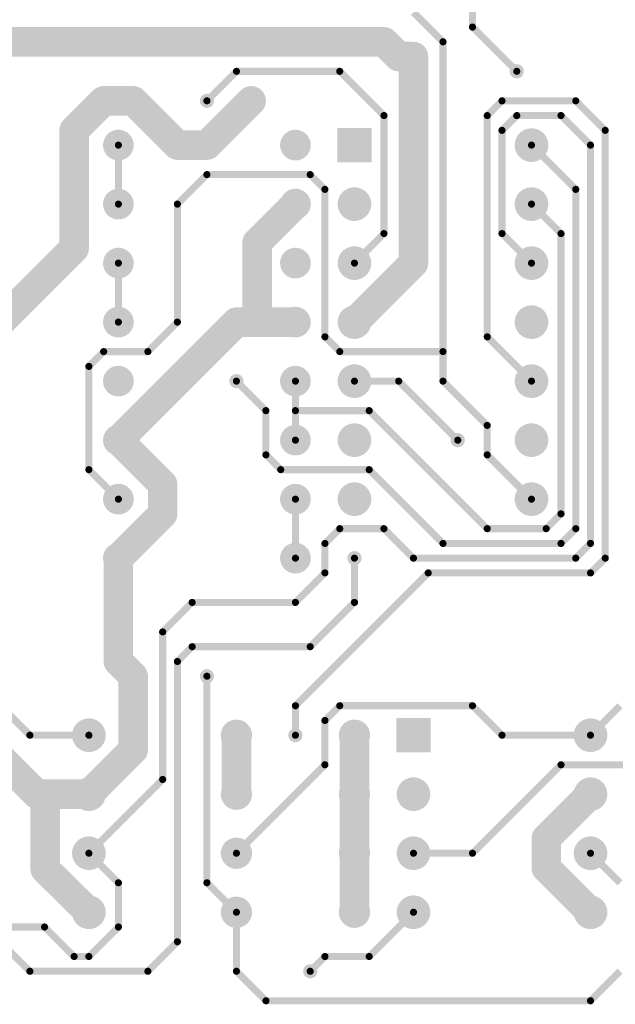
# Model space of a CAD drawing. Extents: x 0.24 to 7.39, y 0.21 to 4.62.
# Tile 6 of 11: x 4.83 to 5.84, y 0.36 to 2.03. Entities that reach past the tile are written whole.
import ezdxf

# ---------------------------------------------------------------- set-up
doc = ezdxf.new("R2010")
doc.units = 0

msp = doc.modelspace()

# ---------------------------------------------------------------- linework, layer by layer
at = {"layer": 'BOT'}
for points, const_width in [([(5.596, 2.021), (5.596, 3.021)], 0.012), ([(5.546, 1.996), (5.496, 2.046)], 0.012), ([(4.621, 1.996), (5.446, 1.996)], 0.05), ([(5.446, 1.996), (5.471, 1.971)], 0.05), ([(5.671, 1.946), (5.596, 2.021)], 0.012), ([(5.471, 1.971), (5.496, 1.971)], 0.05), ([(5.496, 1.971), (5.496, 1.621)], 0.05), ([(5.496, 1.971), (5.496, 1.621)], 0.05), ([(5.546, 1.471), (5.546, 1.996)], 0.012), ([(5.146, 1.896), (5.196, 1.946)], 0.012), ([(5.196, 1.946), (5.371, 1.946)], 0.012), ([(5.371, 1.946), (5.446, 1.871)], 0.012), ([(4.971, 1.896), (4.921, 1.846)], 0.05), ([(5.021, 1.896), (4.971, 1.896)], 0.05), ([(5.096, 1.821), (5.021, 1.896)], 0.05), ([(5.221, 1.896), (5.146, 1.821)], 0.05), ([(5.621, 1.871), (5.646, 1.896)], 0.012), ([(5.646, 1.896), (5.771, 1.896)], 0.012), ([(5.771, 1.896), (5.821, 1.846)], 0.012), ([(4.921, 1.846), (4.921, 1.646)], 0.05), ([(5.446, 1.871), (5.446, 1.671)], 0.012), ([(5.621, 1.496), (5.621, 1.871)], 0.012), ([(5.671, 1.871), (5.646, 1.846)], 0.012), ([(5.746, 1.871), (5.671, 1.871)], 0.012), ([(5.796, 1.821), (5.746, 1.871)], 0.012), ([(5.146, 1.821), (5.096, 1.821)], 0.05), ([(5.646, 1.846), (5.646, 1.671)], 0.012), ([(5.821, 1.846), (5.821, 1.121)], 0.012), ([(4.996, 1.721), (4.996, 1.821)], 0.012), ([(5.696, 1.821), (5.771, 1.746)], 0.012), ([(5.796, 1.146), (5.796, 1.821)], 0.012), ([(5.146, 1.771), (5.096, 1.721)], 0.012), ([(5.321, 1.771), (5.146, 1.771)], 0.012), ([(5.346, 1.746), (5.321, 1.771)], 0.012), ([(5.346, 1.496), (5.346, 1.746)], 0.012), ([(5.771, 1.746), (5.771, 1.171)], 0.012), ([(5.296, 1.721), (5.231, 1.656)], 0.05), ([(5.096, 1.721), (5.096, 1.521)], 0.012), ([(5.696, 1.721), (5.746, 1.671)], 0.012), ([(4.921, 1.646), (4.796, 1.521)], 0.05), ([(5.231, 1.656), (5.231, 1.521)], 0.05), ([(5.446, 1.671), (5.396, 1.621)], 0.012), ([(5.646, 1.671), (5.696, 1.621)], 0.012), ([(5.746, 1.671), (5.746, 1.196)], 0.012), ([(5.496, 1.621), (5.396, 1.521)], 0.05), ([(5.496, 1.621), (5.396, 1.521)], 0.05), ([(4.996, 1.521), (4.996, 1.621)], 0.012), ([(5.196, 1.521), (4.996, 1.321)], 0.05), ([(5.231, 1.521), (5.196, 1.521)], 0.05), ([(5.231, 1.521), (5.296, 1.521)], 0.05), ([(5.296, 1.521), (5.231, 1.521)], 0.05), ([(5.096, 1.521), (5.046, 1.471)], 0.012), ([(5.371, 1.471), (5.346, 1.496)], 0.012), ([(5.696, 1.421), (5.621, 1.496)], 0.012), ([(4.971, 1.471), (4.946, 1.446)], 0.012), ([(5.046, 1.471), (4.971, 1.471)], 0.012), ([(5.546, 1.471), (5.371, 1.471)], 0.012), ([(5.546, 1.421), (5.546, 1.471)], 0.012), ([(5.546, 1.421), (5.546, 1.471)], 0.012), ([(4.946, 1.446), (4.946, 1.271)], 0.012), ([(5.246, 1.371), (5.196, 1.421)], 0.012), ([(5.296, 1.371), (5.296, 1.421)], 0.012), ([(5.471, 1.421), (5.396, 1.421)], 0.012), ([(5.571, 1.321), (5.471, 1.421)], 0.012), ([(5.621, 1.346), (5.546, 1.421)], 0.012), ([(5.621, 1.346), (5.546, 1.421)], 0.012), ([(5.246, 1.296), (5.246, 1.371)], 0.012), ([(5.296, 1.321), (5.296, 1.371)], 0.012), ([(5.421, 1.371), (5.296, 1.371)], 0.012), ([(5.296, 1.371), (5.296, 1.321)], 0.012), ([(5.621, 1.171), (5.421, 1.371)], 0.012), ([(5.621, 1.296), (5.621, 1.346)], 0.012), ([(5.621, 1.296), (5.621, 1.346)], 0.012), ([(4.996, 1.321), (5.071, 1.246)], 0.05), ([(5.271, 1.271), (5.246, 1.296)], 0.012), ([(5.696, 1.221), (5.621, 1.296)], 0.012), ([(5.696, 1.221), (5.621, 1.296)], 0.012), ([(4.946, 1.271), (4.996, 1.221)], 0.012), ([(5.071, 1.246), (5.071, 1.196)], 0.05), ([(5.421, 1.271), (5.271, 1.271)], 0.012), ([(5.546, 1.146), (5.421, 1.271)], 0.012), ([(5.071, 1.196), (4.996, 1.121)], 0.05), ([(5.296, 1.121), (5.296, 1.221)], 0.012), ([(5.746, 1.196), (5.721, 1.171)], 0.012), ([(5.346, 1.146), (5.371, 1.171)], 0.012), ([(5.371, 1.171), (5.446, 1.171)], 0.012), ([(5.446, 1.171), (5.496, 1.121)], 0.012), ([(5.721, 1.171), (5.621, 1.171)], 0.012), ([(5.771, 1.171), (5.746, 1.146)], 0.012), ([(5.346, 1.096), (5.346, 1.146)], 0.012), ([(5.746, 1.146), (5.546, 1.146)], 0.012), ([(5.771, 1.121), (5.796, 1.146)], 0.012), ([(4.996, 1.121), (4.996, 0.946)], 0.05), ([(5.396, 1.046), (5.396, 1.121)], 0.012), ([(5.496, 1.121), (5.771, 1.121)], 0.012), ([(5.821, 1.121), (5.796, 1.096)], 0.012), ([(5.296, 1.046), (5.346, 1.096)], 0.012), ([(5.521, 1.096), (5.296, 0.871)], 0.012), ([(5.796, 1.096), (5.521, 1.096)], 0.012), ([(5.071, 0.996), (5.121, 1.046)], 0.012), ([(5.121, 1.046), (5.296, 1.046)], 0.012), ([(5.321, 0.971), (5.396, 1.046)], 0.012), ([(5.071, 0.746), (5.071, 0.996)], 0.012), ([(4.996, 0.946), (5.021, 0.921)], 0.05), ([(5.096, 0.946), (5.121, 0.971)], 0.012), ([(5.121, 0.971), (5.321, 0.971)], 0.012), ([(4.721, 0.946), (4.846, 0.821)], 0.012), ([(5.096, 0.471), (5.096, 0.946)], 0.012), ([(5.021, 0.921), (5.021, 0.796)], 0.05), ([(4.858, 0.721), (4.683, 0.896)], 0.05), ([(5.146, 0.921), (5.146, 0.571)], 0.012), ([(5.296, 0.871), (5.296, 0.821)], 0.012), ([(5.346, 0.846), (5.371, 0.871)], 0.012), ([(5.371, 0.871), (5.596, 0.871)], 0.012), ([(5.596, 0.871), (5.646, 0.821)], 0.012), ([(5.796, 0.821), (5.846, 0.871)], 0.012), ([(5.346, 0.771), (5.346, 0.846)], 0.012), ([(5.196, 0.721), (5.196, 0.821)], 0.05), ([(5.396, 0.721), (5.396, 0.821)], 0.05), ([(4.846, 0.821), (4.946, 0.821)], 0.012), ([(5.021, 0.796), (4.946, 0.721)], 0.05), ([(5.646, 0.821), (5.796, 0.821)], 0.012), ([(5.196, 0.621), (5.346, 0.771)], 0.012), ([(5.596, 0.621), (5.746, 0.771)], 0.012), ([(5.746, 0.771), (5.871, 0.771)], 0.012), ([(4.946, 0.621), (5.071, 0.746)], 0.012), ([(4.872, 0.721), (4.858, 0.721)], 0.05), ([(4.946, 0.721), (4.872, 0.721)], 0.05), ([(4.946, 0.721), (4.872, 0.721)], 0.05), ([(4.872, 0.721), (4.872, 0.594)], 0.05), ([(5.396, 0.621), (5.396, 0.721)], 0.05), ([(5.796, 0.721), (5.721, 0.646)], 0.05), ([(5.721, 0.646), (5.721, 0.596)], 0.05), ([(5.396, 0.521), (5.396, 0.621)], 0.05), ([(4.872, 0.594), (4.946, 0.521)], 0.05), ([(4.996, 0.571), (4.946, 0.621)], 0.012), ([(5.496, 0.621), (5.596, 0.621)], 0.012), ([(5.721, 0.596), (5.796, 0.521)], 0.05), ([(5.846, 0.571), (5.796, 0.621)], 0.012), ([(4.996, 0.496), (4.996, 0.571)], 0.012), ([(5.146, 0.571), (5.196, 0.521)], 0.012), ([(5.196, 0.521), (5.196, 0.421)], 0.012), ([(5.496, 0.521), (5.421, 0.446)], 0.012), ([(4.746, 0.496), (4.871, 0.496)], 0.012), ([(4.871, 0.496), (4.921, 0.446)], 0.012), ([(4.946, 0.446), (4.996, 0.496)], 0.012), ([(4.796, 0.471), (4.846, 0.421)], 0.012), ([(5.046, 0.421), (5.096, 0.471)], 0.012), ([(4.921, 0.446), (4.946, 0.446)], 0.012), ([(5.346, 0.446), (5.321, 0.421)], 0.012), ([(5.421, 0.446), (5.346, 0.446)], 0.012), ([(4.846, 0.421), (5.046, 0.421)], 0.012), ([(5.196, 0.421), (5.246, 0.371)], 0.012), ([(5.796, 0.371), (5.846, 0.421)], 0.012), ([(5.246, 0.371), (5.796, 0.371)], 0.012)]:
    msp.add_lwpolyline(points, dxfattribs=dict(at, const_width=const_width))
for points, const_width in [([(5.4335, 1.996, 1), (5.4585, 1.996, 1)], 0.025), ([(5.4335, 1.996, 1), (5.4585, 1.996, 1)], 0.025), ([(5.593, 2.021, 1), (5.599, 2.021, 1)], 0.006), ([(5.593, 2.021, 1), (5.599, 2.021, 1)], 0.006), ([(5.4585, 1.971, 1), (5.4835, 1.971, 1)], 0.025), ([(5.4585, 1.971, 1), (5.4835, 1.971, 1)], 0.025), ([(5.4835, 1.971, 1), (5.5085, 1.971, 1)], 0.025), ([(5.4835, 1.971, 1), (5.5085, 1.971, 1)], 0.025), ([(5.4835, 1.971, 1), (5.5085, 1.971, 1)], 0.025), ([(5.543, 1.996, 1), (5.549, 1.996, 1)], 0.006), ([(5.543, 1.996, 1), (5.549, 1.996, 1)], 0.006), ([(5.49, 1.971, 1), (5.502, 1.971, 1)], 0.012), ([(5.665, 1.946, 1), (5.677, 1.946, 1)], 0.012), ([(5.193, 1.946, 1), (5.199, 1.946, 1)], 0.006), ([(5.193, 1.946, 1), (5.199, 1.946, 1)], 0.006), ([(5.368, 1.946, 1), (5.374, 1.946, 1)], 0.006), ([(5.368, 1.946, 1), (5.374, 1.946, 1)], 0.006), ([(5.668, 1.946, 1), (5.674, 1.946, 1)], 0.006), ([(4.9585, 1.896, 1), (4.9835, 1.896, 1)], 0.025), ([(4.9585, 1.896, 1), (4.9835, 1.896, 1)], 0.025), ([(5.0085, 1.896, 1), (5.0335, 1.896, 1)], 0.025), ([(5.0085, 1.896, 1), (5.0335, 1.896, 1)], 0.025), ([(5.2085, 1.896, 1), (5.2335, 1.896, 1)], 0.025), ([(5.14, 1.896, 1), (5.152, 1.896, 1)], 0.012), ([(5.215, 1.896, 1), (5.227, 1.896, 1)], 0.012), ([(5.143, 1.896, 1), (5.149, 1.896, 1)], 0.006), ([(5.643, 1.896, 1), (5.649, 1.896, 1)], 0.006), ([(5.643, 1.896, 1), (5.649, 1.896, 1)], 0.006), ([(5.768, 1.896, 1), (5.774, 1.896, 1)], 0.006), ([(5.768, 1.896, 1), (5.774, 1.896, 1)], 0.006), ([(4.9085, 1.846, 1), (4.9335, 1.846, 1)], 0.025), ([(4.9085, 1.846, 1), (4.9335, 1.846, 1)], 0.025), ([(5.443, 1.871, 1), (5.449, 1.871, 1)], 0.006), ([(5.443, 1.871, 1), (5.449, 1.871, 1)], 0.006), ([(5.618, 1.871, 1), (5.624, 1.871, 1)], 0.006), ([(5.618, 1.871, 1), (5.624, 1.871, 1)], 0.006), ([(5.668, 1.871, 1), (5.674, 1.871, 1)], 0.006), ([(5.668, 1.871, 1), (5.674, 1.871, 1)], 0.006), ([(5.743, 1.871, 1), (5.749, 1.871, 1)], 0.006), ([(5.743, 1.871, 1), (5.749, 1.871, 1)], 0.006), ([(4.983, 1.821, 1), (5.009, 1.821, 1)], 0.026), ([(5.0835, 1.821, 1), (5.1085, 1.821, 1)], 0.025), ([(5.0835, 1.821, 1), (5.1085, 1.821, 1)], 0.025), ([(5.1335, 1.821, 1), (5.1585, 1.821, 1)], 0.025), ([(5.1335, 1.821, 1), (5.1585, 1.821, 1)], 0.025), ([(5.283, 1.821, 1), (5.309, 1.821, 1)], 0.026), ([(5.643, 1.846, 1), (5.649, 1.846, 1)], 0.006), ([(5.643, 1.846, 1), (5.649, 1.846, 1)], 0.006), ([(5.682, 1.821, 1), (5.71, 1.821, 1)], 0.029), ([(5.818, 1.846, 1), (5.824, 1.846, 1)], 0.006), ([(5.818, 1.846, 1), (5.824, 1.846, 1)], 0.006), ([(4.993, 1.821, 1), (4.999, 1.821, 1)], 0.006), ([(5.693, 1.821, 1), (5.699, 1.821, 1)], 0.006), ([(5.793, 1.821, 1), (5.799, 1.821, 1)], 0.006), ([(5.793, 1.821, 1), (5.799, 1.821, 1)], 0.006), ([(5.143, 1.771, 1), (5.149, 1.771, 1)], 0.006), ([(5.143, 1.771, 1), (5.149, 1.771, 1)], 0.006), ([(5.318, 1.771, 1), (5.324, 1.771, 1)], 0.006), ([(5.318, 1.771, 1), (5.324, 1.771, 1)], 0.006), ([(5.343, 1.746, 1), (5.349, 1.746, 1)], 0.006), ([(5.343, 1.746, 1), (5.349, 1.746, 1)], 0.006), ([(5.768, 1.746, 1), (5.774, 1.746, 1)], 0.006), ([(5.768, 1.746, 1), (5.774, 1.746, 1)], 0.006), ([(4.983, 1.721, 1), (5.009, 1.721, 1)], 0.026), ([(5.283, 1.721, 1), (5.309, 1.721, 1)], 0.026), ([(5.2835, 1.721, 1), (5.3085, 1.721, 1)], 0.025), ([(5.382, 1.721, 1), (5.41, 1.721, 1)], 0.029), ([(5.682, 1.721, 1), (5.71, 1.721, 1)], 0.029), ([(4.993, 1.721, 1), (4.999, 1.721, 1)], 0.006), ([(5.093, 1.721, 1), (5.099, 1.721, 1)], 0.006), ([(5.093, 1.721, 1), (5.099, 1.721, 1)], 0.006), ([(5.693, 1.721, 1), (5.699, 1.721, 1)], 0.006), ([(4.9085, 1.646, 1), (4.9335, 1.646, 1)], 0.025), ([(4.9085, 1.646, 1), (4.9335, 1.646, 1)], 0.025), ([(5.2185, 1.656, 1), (5.2435, 1.656, 1)], 0.025), ([(5.2185, 1.656, 1), (5.2435, 1.656, 1)], 0.025), ([(5.443, 1.671, 1), (5.449, 1.671, 1)], 0.006), ([(5.443, 1.671, 1), (5.449, 1.671, 1)], 0.006), ([(5.643, 1.671, 1), (5.649, 1.671, 1)], 0.006), ([(5.643, 1.671, 1), (5.649, 1.671, 1)], 0.006), ([(5.743, 1.671, 1), (5.749, 1.671, 1)], 0.006), ([(5.743, 1.671, 1), (5.749, 1.671, 1)], 0.006), ([(4.983, 1.621, 1), (5.009, 1.621, 1)], 0.026), ([(5.283, 1.621, 1), (5.309, 1.621, 1)], 0.026), ([(5.382, 1.621, 1), (5.41, 1.621, 1)], 0.029), ([(5.4835, 1.621, 1), (5.5085, 1.621, 1)], 0.025), ([(5.4835, 1.621, 1), (5.5085, 1.621, 1)], 0.025), ([(5.4835, 1.621, 1), (5.5085, 1.621, 1)], 0.025), ([(5.4835, 1.621, 1), (5.5085, 1.621, 1)], 0.025), ([(5.682, 1.621, 1), (5.71, 1.621, 1)], 0.029), ([(4.993, 1.621, 1), (4.999, 1.621, 1)], 0.006), ([(5.393, 1.621, 1), (5.399, 1.621, 1)], 0.006), ([(5.693, 1.621, 1), (5.699, 1.621, 1)], 0.006), ([(4.983, 1.521, 1), (5.009, 1.521, 1)], 0.026), ([(5.1835, 1.521, 1), (5.2085, 1.521, 1)], 0.025), ([(5.1835, 1.521, 1), (5.2085, 1.521, 1)], 0.025), ([(5.2185, 1.521, 1), (5.2435, 1.521, 1)], 0.025), ([(5.2185, 1.521, 1), (5.2435, 1.521, 1)], 0.025), ([(5.2185, 1.521, 1), (5.2435, 1.521, 1)], 0.025), ([(5.2185, 1.521, 1), (5.2435, 1.521, 1)], 0.025), ([(5.283, 1.521, 1), (5.309, 1.521, 1)], 0.026), ([(5.2835, 1.521, 1), (5.3085, 1.521, 1)], 0.025), ([(5.2835, 1.521, 1), (5.3085, 1.521, 1)], 0.025), ([(5.382, 1.521, 1), (5.41, 1.521, 1)], 0.029), ([(5.3835, 1.521, 1), (5.4085, 1.521, 1)], 0.025), ([(5.3835, 1.521, 1), (5.4085, 1.521, 1)], 0.025), ([(5.682, 1.521, 1), (5.71, 1.521, 1)], 0.029), ([(4.993, 1.521, 1), (4.999, 1.521, 1)], 0.006), ([(5.093, 1.521, 1), (5.099, 1.521, 1)], 0.006), ([(5.093, 1.521, 1), (5.099, 1.521, 1)], 0.006), ([(5.343, 1.496, 1), (5.349, 1.496, 1)], 0.006), ([(5.343, 1.496, 1), (5.349, 1.496, 1)], 0.006), ([(5.618, 1.496, 1), (5.624, 1.496, 1)], 0.006), ([(5.618, 1.496, 1), (5.624, 1.496, 1)], 0.006), ([(4.968, 1.471, 1), (4.974, 1.471, 1)], 0.006), ([(4.968, 1.471, 1), (4.974, 1.471, 1)], 0.006), ([(5.043, 1.471, 1), (5.049, 1.471, 1)], 0.006), ([(5.043, 1.471, 1), (5.049, 1.471, 1)], 0.006), ([(5.368, 1.471, 1), (5.374, 1.471, 1)], 0.006), ([(5.368, 1.471, 1), (5.374, 1.471, 1)], 0.006), ([(5.543, 1.471, 1), (5.549, 1.471, 1)], 0.006), ([(5.543, 1.471, 1), (5.549, 1.471, 1)], 0.006), ([(5.543, 1.471, 1), (5.549, 1.471, 1)], 0.006), ([(5.543, 1.471, 1), (5.549, 1.471, 1)], 0.006), ([(4.943, 1.446, 1), (4.949, 1.446, 1)], 0.006), ([(4.943, 1.446, 1), (4.949, 1.446, 1)], 0.006), ([(4.983, 1.421, 1), (5.009, 1.421, 1)], 0.026), ([(5.283, 1.421, 1), (5.309, 1.421, 1)], 0.026), ([(5.382, 1.421, 1), (5.41, 1.421, 1)], 0.029), ([(5.682, 1.421, 1), (5.71, 1.421, 1)], 0.029), ([(5.19, 1.421, 1), (5.202, 1.421, 1)], 0.012), ([(5.193, 1.421, 1), (5.199, 1.421, 1)], 0.006), ([(5.293, 1.421, 1), (5.299, 1.421, 1)], 0.006), ([(5.393, 1.421, 1), (5.399, 1.421, 1)], 0.006), ([(5.468, 1.421, 1), (5.474, 1.421, 1)], 0.006), ([(5.468, 1.421, 1), (5.474, 1.421, 1)], 0.006), ([(5.543, 1.421, 1), (5.549, 1.421, 1)], 0.006), ([(5.543, 1.421, 1), (5.549, 1.421, 1)], 0.006), ([(5.543, 1.421, 1), (5.549, 1.421, 1)], 0.006), ([(5.543, 1.421, 1), (5.549, 1.421, 1)], 0.006), ([(5.693, 1.421, 1), (5.699, 1.421, 1)], 0.006), ([(5.243, 1.371, 1), (5.249, 1.371, 1)], 0.006), ([(5.243, 1.371, 1), (5.249, 1.371, 1)], 0.006), ([(5.293, 1.371, 1), (5.299, 1.371, 1)], 0.006), ([(5.293, 1.371, 1), (5.299, 1.371, 1)], 0.006), ([(5.293, 1.371, 1), (5.299, 1.371, 1)], 0.006), ([(5.293, 1.371, 1), (5.299, 1.371, 1)], 0.006), ([(5.418, 1.371, 1), (5.424, 1.371, 1)], 0.006), ([(5.418, 1.371, 1), (5.424, 1.371, 1)], 0.006), ([(5.618, 1.346, 1), (5.624, 1.346, 1)], 0.006), ([(5.618, 1.346, 1), (5.624, 1.346, 1)], 0.006), ([(5.618, 1.346, 1), (5.624, 1.346, 1)], 0.006), ([(5.618, 1.346, 1), (5.624, 1.346, 1)], 0.006), ([(4.983, 1.321, 1), (5.009, 1.321, 1)], 0.026), ([(4.9835, 1.321, 1), (5.0085, 1.321, 1)], 0.025), ([(4.9835, 1.321, 1), (5.0085, 1.321, 1)], 0.025), ([(5.283, 1.321, 1), (5.309, 1.321, 1)], 0.026), ([(5.382, 1.321, 1), (5.41, 1.321, 1)], 0.029), ([(5.682, 1.321, 1), (5.71, 1.321, 1)], 0.029), ([(5.293, 1.321, 1), (5.299, 1.321, 1)], 0.006), ([(5.293, 1.321, 1), (5.299, 1.321, 1)], 0.006), ([(5.565, 1.321, 1), (5.577, 1.321, 1)], 0.012), ([(5.568, 1.321, 1), (5.574, 1.321, 1)], 0.006), ([(5.243, 1.296, 1), (5.249, 1.296, 1)], 0.006), ([(5.243, 1.296, 1), (5.249, 1.296, 1)], 0.006), ([(5.618, 1.296, 1), (5.624, 1.296, 1)], 0.006), ([(5.618, 1.296, 1), (5.624, 1.296, 1)], 0.006), ([(5.618, 1.296, 1), (5.624, 1.296, 1)], 0.006), ([(5.618, 1.296, 1), (5.624, 1.296, 1)], 0.006), ([(4.943, 1.271, 1), (4.949, 1.271, 1)], 0.006), ([(4.943, 1.271, 1), (4.949, 1.271, 1)], 0.006), ([(5.0585, 1.246, 1), (5.0835, 1.246, 1)], 0.025), ([(5.0585, 1.246, 1), (5.0835, 1.246, 1)], 0.025), ([(5.268, 1.271, 1), (5.274, 1.271, 1)], 0.006), ([(5.268, 1.271, 1), (5.274, 1.271, 1)], 0.006), ([(5.418, 1.271, 1), (5.424, 1.271, 1)], 0.006), ([(5.418, 1.271, 1), (5.424, 1.271, 1)], 0.006), ([(4.983, 1.221, 1), (5.009, 1.221, 1)], 0.026), ([(5.283, 1.221, 1), (5.309, 1.221, 1)], 0.026), ([(5.382, 1.221, 1), (5.41, 1.221, 1)], 0.029), ([(5.682, 1.221, 1), (5.71, 1.221, 1)], 0.029), ([(4.993, 1.221, 1), (4.999, 1.221, 1)], 0.006), ([(5.0585, 1.196, 1), (5.0835, 1.196, 1)], 0.025), ([(5.0585, 1.196, 1), (5.0835, 1.196, 1)], 0.025), ([(5.293, 1.221, 1), (5.299, 1.221, 1)], 0.006), ([(5.693, 1.221, 1), (5.699, 1.221, 1)], 0.006), ([(5.693, 1.221, 1), (5.699, 1.221, 1)], 0.006), ([(5.743, 1.196, 1), (5.749, 1.196, 1)], 0.006), ([(5.743, 1.196, 1), (5.749, 1.196, 1)], 0.006), ([(5.368, 1.171, 1), (5.374, 1.171, 1)], 0.006), ([(5.368, 1.171, 1), (5.374, 1.171, 1)], 0.006), ([(5.443, 1.171, 1), (5.449, 1.171, 1)], 0.006), ([(5.443, 1.171, 1), (5.449, 1.171, 1)], 0.006), ([(5.618, 1.171, 1), (5.624, 1.171, 1)], 0.006), ([(5.618, 1.171, 1), (5.624, 1.171, 1)], 0.006), ([(5.718, 1.171, 1), (5.724, 1.171, 1)], 0.006), ([(5.718, 1.171, 1), (5.724, 1.171, 1)], 0.006), ([(5.768, 1.171, 1), (5.774, 1.171, 1)], 0.006), ([(5.768, 1.171, 1), (5.774, 1.171, 1)], 0.006), ([(5.343, 1.146, 1), (5.349, 1.146, 1)], 0.006), ([(5.343, 1.146, 1), (5.349, 1.146, 1)], 0.006), ([(5.543, 1.146, 1), (5.549, 1.146, 1)], 0.006), ([(5.543, 1.146, 1), (5.549, 1.146, 1)], 0.006), ([(5.743, 1.146, 1), (5.749, 1.146, 1)], 0.006), ([(5.743, 1.146, 1), (5.749, 1.146, 1)], 0.006), ([(5.793, 1.146, 1), (5.799, 1.146, 1)], 0.006), ([(5.793, 1.146, 1), (5.799, 1.146, 1)], 0.006), ([(4.983, 1.121, 1), (5.009, 1.121, 1)], 0.026), ([(4.9835, 1.121, 1), (5.0085, 1.121, 1)], 0.025), ([(4.9835, 1.121, 1), (5.0085, 1.121, 1)], 0.025), ([(5.283, 1.121, 1), (5.309, 1.121, 1)], 0.026), ([(5.293, 1.121, 1), (5.299, 1.121, 1)], 0.006), ([(5.39, 1.121, 1), (5.402, 1.121, 1)], 0.012), ([(5.393, 1.121, 1), (5.399, 1.121, 1)], 0.006), ([(5.493, 1.121, 1), (5.499, 1.121, 1)], 0.006), ([(5.493, 1.121, 1), (5.499, 1.121, 1)], 0.006), ([(5.768, 1.121, 1), (5.774, 1.121, 1)], 0.006), ([(5.768, 1.121, 1), (5.774, 1.121, 1)], 0.006), ([(5.818, 1.121, 1), (5.824, 1.121, 1)], 0.006), ([(5.818, 1.121, 1), (5.824, 1.121, 1)], 0.006), ([(5.343, 1.096, 1), (5.349, 1.096, 1)], 0.006), ([(5.343, 1.096, 1), (5.349, 1.096, 1)], 0.006), ([(5.518, 1.096, 1), (5.524, 1.096, 1)], 0.006), ([(5.518, 1.096, 1), (5.524, 1.096, 1)], 0.006), ([(5.793, 1.096, 1), (5.799, 1.096, 1)], 0.006), ([(5.793, 1.096, 1), (5.799, 1.096, 1)], 0.006), ([(5.118, 1.046, 1), (5.124, 1.046, 1)], 0.006), ([(5.118, 1.046, 1), (5.124, 1.046, 1)], 0.006), ([(5.293, 1.046, 1), (5.299, 1.046, 1)], 0.006), ([(5.293, 1.046, 1), (5.299, 1.046, 1)], 0.006), ([(5.393, 1.046, 1), (5.399, 1.046, 1)], 0.006), ([(5.393, 1.046, 1), (5.399, 1.046, 1)], 0.006), ([(5.068, 0.996, 1), (5.074, 0.996, 1)], 0.006), ([(5.068, 0.996, 1), (5.074, 0.996, 1)], 0.006), ([(4.9835, 0.946, 1), (5.0085, 0.946, 1)], 0.025), ([(4.9835, 0.946, 1), (5.0085, 0.946, 1)], 0.025), ([(5.118, 0.971, 1), (5.124, 0.971, 1)], 0.006), ([(5.118, 0.971, 1), (5.124, 0.971, 1)], 0.006), ([(5.318, 0.971, 1), (5.324, 0.971, 1)], 0.006), ([(5.318, 0.971, 1), (5.324, 0.971, 1)], 0.006), ([(5.093, 0.946, 1), (5.099, 0.946, 1)], 0.006), ([(5.093, 0.946, 1), (5.099, 0.946, 1)], 0.006), ([(5.0085, 0.921, 1), (5.0335, 0.921, 1)], 0.025), ([(5.0085, 0.921, 1), (5.0335, 0.921, 1)], 0.025), ([(5.14, 0.921, 1), (5.152, 0.921, 1)], 0.012), ([(5.143, 0.921, 1), (5.149, 0.921, 1)], 0.006), ([(5.293, 0.871, 1), (5.299, 0.871, 1)], 0.006), ([(5.293, 0.871, 1), (5.299, 0.871, 1)], 0.006), ([(5.368, 0.871, 1), (5.374, 0.871, 1)], 0.006), ([(5.368, 0.871, 1), (5.374, 0.871, 1)], 0.006), ([(5.593, 0.871, 1), (5.599, 0.871, 1)], 0.006), ([(5.593, 0.871, 1), (5.599, 0.871, 1)], 0.006), ([(5.343, 0.846, 1), (5.349, 0.846, 1)], 0.006), ([(5.343, 0.846, 1), (5.349, 0.846, 1)], 0.006), ([(4.932, 0.821, 1), (4.96, 0.821, 1)], 0.029), ([(5.183, 0.821, 1), (5.209, 0.821, 1)], 0.027), ([(5.1835, 0.821, 1), (5.2085, 0.821, 1)], 0.025), ([(5.383, 0.821, 1), (5.409, 0.821, 1)], 0.027), ([(5.3835, 0.821, 1), (5.4085, 0.821, 1)], 0.025), ([(5.782, 0.821, 1), (5.81, 0.821, 1)], 0.029), ([(4.843, 0.821, 1), (4.849, 0.821, 1)], 0.006), ([(4.843, 0.821, 1), (4.849, 0.821, 1)], 0.006), ([(4.943, 0.821, 1), (4.949, 0.821, 1)], 0.006), ([(5.0085, 0.796, 1), (5.0335, 0.796, 1)], 0.025), ([(5.0085, 0.796, 1), (5.0335, 0.796, 1)], 0.025), ([(5.29, 0.821, 1), (5.302, 0.821, 1)], 0.012), ([(5.293, 0.821, 1), (5.299, 0.821, 1)], 0.006), ([(5.643, 0.821, 1), (5.649, 0.821, 1)], 0.006), ([(5.643, 0.821, 1), (5.649, 0.821, 1)], 0.006), ([(5.793, 0.821, 1), (5.799, 0.821, 1)], 0.006), ([(5.793, 0.821, 1), (5.799, 0.821, 1)], 0.006), ([(5.343, 0.771, 1), (5.349, 0.771, 1)], 0.006), ([(5.343, 0.771, 1), (5.349, 0.771, 1)], 0.006), ([(5.743, 0.771, 1), (5.749, 0.771, 1)], 0.006), ([(5.743, 0.771, 1), (5.749, 0.771, 1)], 0.006), ([(5.068, 0.746, 1), (5.074, 0.746, 1)], 0.006), ([(5.068, 0.746, 1), (5.074, 0.746, 1)], 0.006), ([(4.8455, 0.721, 1), (4.8705, 0.721, 1)], 0.025), ([(4.8455, 0.721, 1), (4.8705, 0.721, 1)], 0.025), ([(4.8595, 0.721, 1), (4.8845, 0.721, 1)], 0.025), ([(4.8595, 0.721, 1), (4.8845, 0.721, 1)], 0.025), ([(4.8595, 0.721, 1), (4.8845, 0.721, 1)], 0.025), ([(4.8595, 0.721, 1), (4.8845, 0.721, 1)], 0.025), ([(4.932, 0.721, 1), (4.96, 0.721, 1)], 0.029), ([(4.9335, 0.721, 1), (4.9585, 0.721, 1)], 0.025), ([(4.9335, 0.721, 1), (4.9585, 0.721, 1)], 0.025), ([(4.9335, 0.721, 1), (4.9585, 0.721, 1)], 0.025), ([(5.183, 0.721, 1), (5.209, 0.721, 1)], 0.027), ([(5.1835, 0.721, 1), (5.2085, 0.721, 1)], 0.025), ([(5.383, 0.721, 1), (5.409, 0.721, 1)], 0.027), ([(5.3835, 0.721, 1), (5.4085, 0.721, 1)], 0.025), ([(5.3835, 0.721, 1), (5.4085, 0.721, 1)], 0.025), ([(5.482, 0.721, 1), (5.51, 0.721, 1)], 0.029), ([(5.782, 0.721, 1), (5.81, 0.721, 1)], 0.029), ([(5.7835, 0.721, 1), (5.8085, 0.721, 1)], 0.025), ([(5.7085, 0.646, 1), (5.7335, 0.646, 1)], 0.025), ([(5.7085, 0.646, 1), (5.7335, 0.646, 1)], 0.025), ([(4.932, 0.621, 1), (4.96, 0.621, 1)], 0.029), ([(5.183, 0.621, 1), (5.209, 0.621, 1)], 0.027), ([(5.383, 0.621, 1), (5.409, 0.621, 1)], 0.027), ([(5.3835, 0.621, 1), (5.4085, 0.621, 1)], 0.025), ([(5.3835, 0.621, 1), (5.4085, 0.621, 1)], 0.025), ([(5.482, 0.621, 1), (5.51, 0.621, 1)], 0.029), ([(5.782, 0.621, 1), (5.81, 0.621, 1)], 0.029), ([(4.8595, 0.594, 1), (4.8845, 0.594, 1)], 0.025), ([(4.8595, 0.594, 1), (4.8845, 0.594, 1)], 0.025), ([(4.943, 0.621, 1), (4.949, 0.621, 1)], 0.006), ([(4.943, 0.621, 1), (4.949, 0.621, 1)], 0.006), ([(5.193, 0.621, 1), (5.199, 0.621, 1)], 0.006), ([(5.493, 0.621, 1), (5.499, 0.621, 1)], 0.006), ([(5.593, 0.621, 1), (5.599, 0.621, 1)], 0.006), ([(5.593, 0.621, 1), (5.599, 0.621, 1)], 0.006), ([(5.7085, 0.596, 1), (5.7335, 0.596, 1)], 0.025), ([(5.7085, 0.596, 1), (5.7335, 0.596, 1)], 0.025), ([(5.793, 0.621, 1), (5.799, 0.621, 1)], 0.006), ([(4.993, 0.571, 1), (4.999, 0.571, 1)], 0.006), ([(4.993, 0.571, 1), (4.999, 0.571, 1)], 0.006), ([(5.143, 0.571, 1), (5.149, 0.571, 1)], 0.006), ([(5.143, 0.571, 1), (5.149, 0.571, 1)], 0.006), ([(4.932, 0.521, 1), (4.96, 0.521, 1)], 0.029), ([(4.9335, 0.521, 1), (4.9585, 0.521, 1)], 0.025), ([(5.183, 0.521, 1), (5.209, 0.521, 1)], 0.027), ([(5.383, 0.521, 1), (5.409, 0.521, 1)], 0.027), ([(5.3835, 0.521, 1), (5.4085, 0.521, 1)], 0.025), ([(5.482, 0.521, 1), (5.51, 0.521, 1)], 0.029), ([(5.782, 0.521, 1), (5.81, 0.521, 1)], 0.029), ([(5.7835, 0.521, 1), (5.8085, 0.521, 1)], 0.025), ([(5.193, 0.521, 1), (5.199, 0.521, 1)], 0.006), ([(5.193, 0.521, 1), (5.199, 0.521, 1)], 0.006), ([(5.493, 0.521, 1), (5.499, 0.521, 1)], 0.006), ([(4.868, 0.496, 1), (4.874, 0.496, 1)], 0.006), ([(4.868, 0.496, 1), (4.874, 0.496, 1)], 0.006), ([(4.993, 0.496, 1), (4.999, 0.496, 1)], 0.006), ([(4.993, 0.496, 1), (4.999, 0.496, 1)], 0.006), ([(5.093, 0.471, 1), (5.099, 0.471, 1)], 0.006), ([(5.093, 0.471, 1), (5.099, 0.471, 1)], 0.006), ([(4.918, 0.446, 1), (4.924, 0.446, 1)], 0.006), ([(4.918, 0.446, 1), (4.924, 0.446, 1)], 0.006), ([(4.943, 0.446, 1), (4.949, 0.446, 1)], 0.006), ([(4.943, 0.446, 1), (4.949, 0.446, 1)], 0.006), ([(5.343, 0.446, 1), (5.349, 0.446, 1)], 0.006), ([(5.343, 0.446, 1), (5.349, 0.446, 1)], 0.006), ([(5.418, 0.446, 1), (5.424, 0.446, 1)], 0.006), ([(5.418, 0.446, 1), (5.424, 0.446, 1)], 0.006), ([(4.843, 0.421, 1), (4.849, 0.421, 1)], 0.006), ([(4.843, 0.421, 1), (4.849, 0.421, 1)], 0.006), ([(5.043, 0.421, 1), (5.049, 0.421, 1)], 0.006), ([(5.043, 0.421, 1), (5.049, 0.421, 1)], 0.006), ([(5.193, 0.421, 1), (5.199, 0.421, 1)], 0.006), ([(5.193, 0.421, 1), (5.199, 0.421, 1)], 0.006), ([(5.315, 0.421, 1), (5.327, 0.421, 1)], 0.012), ([(5.318, 0.421, 1), (5.324, 0.421, 1)], 0.006), ([(5.243, 0.371, 1), (5.249, 0.371, 1)], 0.006), ([(5.243, 0.371, 1), (5.249, 0.371, 1)], 0.006), ([(5.793, 0.371, 1), (5.799, 0.371, 1)], 0.006), ([(5.793, 0.371, 1), (5.799, 0.371, 1)], 0.006)]:
    msp.add_lwpolyline(points, format="xyb", close=True, dxfattribs=dict(at, const_width=const_width))
for points in [[(5.367, 1.792), (5.425, 1.792), (5.367, 1.85), (5.425, 1.85)], [(5.467, 0.792), (5.525, 0.792), (5.467, 0.85), (5.525, 0.85)]]:
    msp.add_solid(points, dxfattribs=at)

doc.saveas('drawing.dxf')
